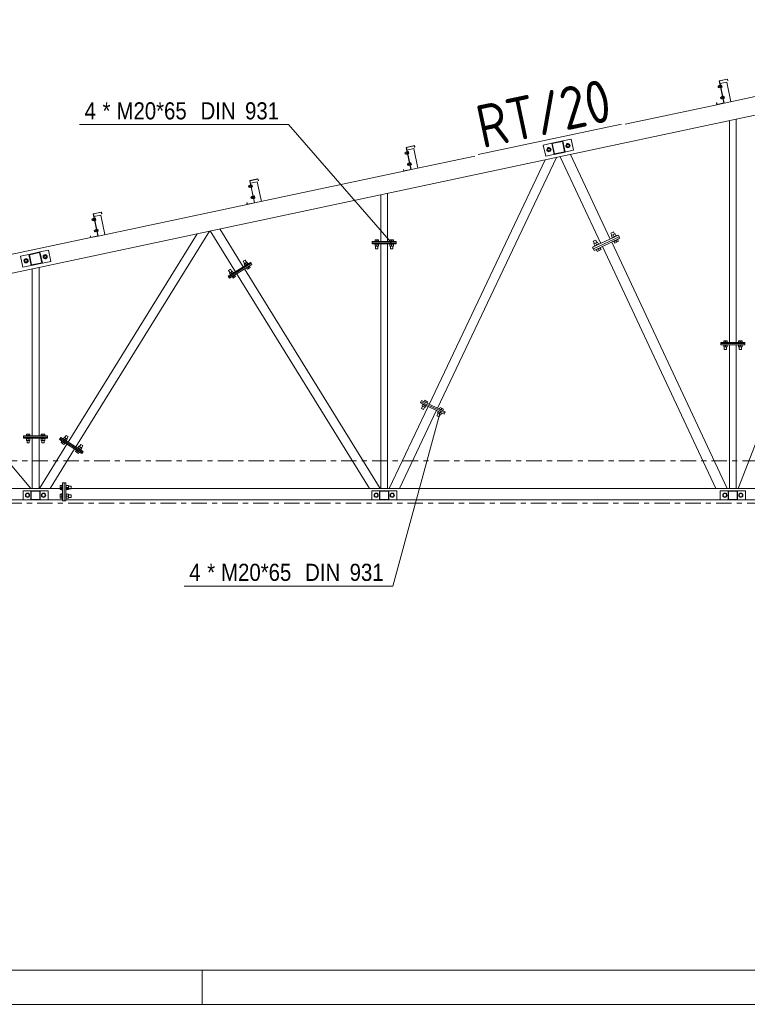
# Model space of a CAD drawing. Header units: millimetres. Extents: x -76 to 1111, y -178 to 661.
# Tile 4 of 91: x 140 to 224, y -178 to -63. Entities that reach past the tile are written whole.
import ezdxf

# ---------------------------------------------------------------- set-up
doc = ezdxf.new("R2010")
doc.units = ezdxf.units.MM
doc.header["$LTSCALE"] = 0.6
doc.linetypes.add('XKITLINE00', pattern=[0])
doc.linetypes.add('XKITLINE03', pattern=[6, 3, -1, 1, -1])
for name, color, linetype, lineweight in [('Bolt', 7, 'Continuous', 0), ('BoltMark', 3, 'Continuous', 0), ('DrawingSheet', 5, 'Continuous', 0), ('Part', 2, 'Continuous', 0), ('PartMark', 3, 'Continuous', 0), ('S-GRID', 1, 'Continuous', 0)]:
    doc.layers.add(name, color=color, linetype=linetype, lineweight=lineweight)
doc.styles.add('ARIAL', font='ARIAL.TTF')
doc.styles.add('ISOCPEUR', font='ISOCPEUR.TTF')

msp = doc.modelspace()

# ---------------------------------------------------------------- linework, layer by layer
at = {"layer": 'Bolt', "color": 3, "linetype": 'XKITLINE00', "lineweight": 0}
for p, q in [((220.96, -71.23), (221.06, -71.21)), ((220.96, -71.23), (221.06, -71.21)), ((220.96, -71.23), (221.06, -71.21)), ((220.96, -71.23), (220.96, -71.25)), ((220.96, -71.23), (220.96, -71.25)), ((220.96, -71.23), (220.96, -71.25)), ((220.96, -71.25), (220.99, -71.39)), ((220.96, -71.25), (220.99, -71.39)), ((220.96, -71.25), (220.99, -71.39)), ((221.05, -71.17), (221.19, -71.14)), ((221.05, -71.17), (221.19, -71.14)), ((221.05, -71.17), (221.19, -71.14)), ((221.05, -71.17), (221.11, -71.41)), ((221.05, -71.17), (221.11, -71.41)), ((221.05, -71.17), (221.11, -71.41)), ((221.18, -71.11), (221.21, -71.1)), ((221.18, -71.11), (221.21, -71.1)), ((221.18, -71.11), (221.21, -71.1)), ((221.18, -71.11), (221.24, -71.42)), ((221.18, -71.11), (221.24, -71.42)), ((221.18, -71.11), (221.24, -71.42)), ((221.24, -71.09), (221.27, -71.09)), ((221.27, -71.09), (221.34, -71.4)), ((221.28, -71.13), (221.38, -71.11)), ((221.3, -71.24), (221.4, -71.22)), ((221.38, -71.11), (221.43, -71.34)), ((220.99, -71.39), (221.1, -71.37)), ((220.99, -71.39), (221.1, -71.37)), ((220.99, -71.39), (221.1, -71.37)), ((221.08, -71.29), (221.21, -71.26)), ((221.08, -71.29), (221.21, -71.26)), ((221.08, -71.29), (221.21, -71.26)), ((221.11, -71.41), (221.24, -71.39)), ((221.11, -71.41), (221.24, -71.39)), ((221.11, -71.41), (221.24, -71.39)), ((221.24, -71.42), (221.28, -71.41)), ((221.24, -71.42), (221.28, -71.41)), ((221.24, -71.42), (221.28, -71.41)), ((221.3, -71.41), (221.34, -71.4)), ((221.33, -71.36), (221.43, -71.34)), ((221.46, -72.41), (221.49, -72.4)), ((221.46, -72.41), (221.49, -72.4)), ((221.46, -72.41), (221.49, -72.4)), ((221.51, -72.4), (221.55, -72.39)), ((221.55, -72.39), (221.61, -72.7)), ((221.56, -72.43), (221.65, -72.41)), ((221.65, -72.41), (221.7, -72.64)), ((221.24, -72.54), (221.34, -72.52)), ((221.24, -72.54), (221.34, -72.52)), ((221.24, -72.54), (221.34, -72.52)), ((221.24, -72.54), (221.24, -72.55)), ((221.24, -72.54), (221.24, -72.55)), ((221.24, -72.54), (221.24, -72.55)), ((221.24, -72.55), (221.27, -72.7)), ((221.24, -72.55), (221.27, -72.7)), ((221.24, -72.55), (221.27, -72.7)), ((221.27, -72.7), (221.37, -72.67)), ((221.27, -72.7), (221.37, -72.67)), ((221.27, -72.7), (221.37, -72.67)), ((221.33, -72.47), (221.46, -72.44)), ((221.33, -72.47), (221.46, -72.44)), ((221.33, -72.47), (221.46, -72.44)), ((221.33, -72.47), (221.38, -72.72)), ((221.33, -72.47), (221.38, -72.72)), ((221.33, -72.47), (221.38, -72.72)), ((221.36, -72.59), (221.49, -72.57)), ((221.36, -72.59), (221.49, -72.57)), ((221.36, -72.59), (221.49, -72.57)), ((221.38, -72.72), (221.52, -72.69)), ((221.38, -72.72), (221.52, -72.69)), ((221.38, -72.72), (221.52, -72.69)), ((221.46, -72.41), (221.52, -72.72)), ((221.46, -72.41), (221.52, -72.72)), ((221.46, -72.41), (221.52, -72.72)), ((221.52, -72.72), (221.55, -72.72)), ((221.52, -72.72), (221.55, -72.72)), ((221.52, -72.72), (221.55, -72.72)), ((221.58, -72.55), (221.68, -72.53)), ((221.58, -72.71), (221.61, -72.7)), ((221.6, -72.67), (221.7, -72.64)), ((203.3, -78), (203.23, -78.22)), ((203.53, -77.95), (203.3, -78)), ((203.68, -78.12), (203.53, -77.95)), ((203.61, -78.34), (203.68, -78.12)), ((184.44, -79), (184.55, -78.97)), ((184.44, -79), (184.55, -78.97)), ((184.44, -79), (184.55, -78.97)), ((184.44, -79), (184.44, -79.01)), ((184.44, -79), (184.44, -79.01)), ((184.44, -79), (184.44, -79.01)), ((184.44, -79.01), (184.48, -79.15)), ((184.44, -79.01), (184.48, -79.15)), ((184.44, -79.01), (184.48, -79.15)), ((184.48, -79.15), (184.58, -79.13)), ((184.48, -79.15), (184.58, -79.13)), ((184.48, -79.15), (184.58, -79.13)), ((184.54, -78.93), (184.67, -78.9)), ((184.54, -78.93), (184.67, -78.9)), ((184.54, -78.93), (184.67, -78.9)), ((184.54, -78.93), (184.59, -79.18)), ((184.54, -78.93), (184.59, -79.18)), ((184.54, -78.93), (184.59, -79.18)), ((184.56, -79.05), (184.69, -79.02)), ((184.56, -79.05), (184.69, -79.02)), ((184.56, -79.05), (184.69, -79.02)), ((184.59, -79.18), (184.72, -79.15)), ((184.59, -79.18), (184.72, -79.15)), ((184.59, -79.18), (184.72, -79.15)), ((184.66, -78.87), (184.69, -78.86)), ((184.66, -78.87), (184.69, -78.86)), ((184.66, -78.87), (184.69, -78.86)), ((184.66, -78.87), (184.73, -79.18)), ((184.66, -78.87), (184.73, -79.18)), ((184.66, -78.87), (184.73, -79.18)), ((184.72, -78.86), (184.75, -78.85)), ((184.73, -79.18), (184.76, -79.17)), ((184.73, -79.18), (184.76, -79.17)), ((184.73, -79.18), (184.76, -79.17)), ((184.75, -78.85), (184.82, -79.16)), ((184.76, -78.89), (184.86, -78.87)), ((184.79, -79.01), (184.88, -78.98)), ((184.79, -79.17), (184.82, -79.16)), ((184.81, -79.12), (184.91, -79.1)), ((184.86, -78.87), (184.91, -79.1)), ((201.08, -78.47), (201.01, -78.69)), ((201.01, -78.69), (201.17, -78.86)), ((201.31, -78.42), (201.08, -78.47)), ((201.17, -78.86), (201.39, -78.81)), ((201.46, -78.6), (201.31, -78.42)), ((201.39, -78.81), (201.46, -78.6)), ((203.23, -78.22), (203.38, -78.39)), ((203.38, -78.39), (203.61, -78.34)), ((184.72, -80.3), (184.82, -80.28)), ((184.72, -80.3), (184.82, -80.28)), ((184.72, -80.3), (184.82, -80.28)), ((184.72, -80.3), (184.72, -80.31)), ((184.72, -80.3), (184.72, -80.31)), ((184.72, -80.3), (184.72, -80.31)), ((184.72, -80.31), (184.75, -80.46)), ((184.72, -80.31), (184.75, -80.46)), ((184.72, -80.31), (184.75, -80.46)), ((184.75, -80.46), (184.86, -80.43)), ((184.75, -80.46), (184.86, -80.43)), ((184.75, -80.46), (184.86, -80.43)), ((184.81, -80.23), (184.94, -80.21)), ((184.81, -80.23), (184.94, -80.21)), ((184.81, -80.23), (184.94, -80.21)), ((184.81, -80.23), (184.87, -80.48)), ((184.81, -80.23), (184.87, -80.48)), ((184.81, -80.23), (184.87, -80.48)), ((184.84, -80.36), (184.97, -80.33)), ((184.84, -80.36), (184.97, -80.33)), ((184.84, -80.36), (184.97, -80.33)), ((184.87, -80.48), (185, -80.45)), ((184.87, -80.48), (185, -80.45)), ((184.87, -80.48), (185, -80.45)), ((184.94, -80.17), (185, -80.49)), ((184.94, -80.17), (184.97, -80.17)), ((184.94, -80.17), (185, -80.49)), ((184.94, -80.17), (184.97, -80.17)), ((184.94, -80.17), (185, -80.49)), ((184.94, -80.17), (184.97, -80.17)), ((185, -80.16), (185.03, -80.15)), ((185.03, -80.15), (185.1, -80.47)), ((185.04, -80.19), (185.14, -80.17)), ((185.06, -80.31), (185.16, -80.29)), ((185.09, -80.43), (185.19, -80.41)), ((185.14, -80.17), (185.19, -80.41)), ((185, -80.49), (185.04, -80.48)), ((185, -80.49), (185.04, -80.48)), ((185, -80.49), (185.04, -80.48)), ((185.06, -80.47), (185.1, -80.47)), ((166.4, -82.75), (166.43, -82.74)), ((166.4, -82.75), (166.43, -82.74)), ((166.4, -82.75), (166.43, -82.74)), ((166.4, -82.75), (166.47, -83.06)), ((166.4, -82.75), (166.47, -83.06)), ((166.4, -82.75), (166.47, -83.06)), ((166.46, -82.74), (166.49, -82.73)), ((166.49, -82.73), (166.56, -83.04)), ((166.5, -82.77), (166.6, -82.75)), ((166.6, -82.75), (166.65, -82.98)), ((166.18, -82.88), (166.29, -82.86)), ((166.18, -82.88), (166.29, -82.86)), ((166.18, -82.88), (166.29, -82.86)), ((166.18, -82.88), (166.19, -82.89)), ((166.18, -82.88), (166.19, -82.89)), ((166.18, -82.88), (166.19, -82.89)), ((166.19, -82.89), (166.22, -83.03)), ((166.19, -82.89), (166.22, -83.03)), ((166.19, -82.89), (166.22, -83.03)), ((166.22, -83.03), (166.32, -83.01)), ((166.22, -83.03), (166.32, -83.01)), ((166.22, -83.03), (166.32, -83.01)), ((166.28, -82.81), (166.41, -82.78)), ((166.28, -82.81), (166.41, -82.78)), ((166.28, -82.81), (166.41, -82.78)), ((166.28, -82.81), (166.33, -83.06)), ((166.28, -82.81), (166.33, -83.06)), ((166.28, -82.81), (166.33, -83.06)), ((166.3, -82.93), (166.44, -82.91)), ((166.3, -82.93), (166.44, -82.91)), ((166.3, -82.93), (166.44, -82.91)), ((166.33, -83.06), (166.46, -83.03)), ((166.33, -83.06), (166.46, -83.03)), ((166.33, -83.06), (166.46, -83.03)), ((166.47, -83.06), (166.5, -83.06)), ((166.47, -83.06), (166.5, -83.06)), ((166.47, -83.06), (166.5, -83.06)), ((166.53, -82.89), (166.62, -82.87)), ((166.53, -83.05), (166.56, -83.04)), ((166.55, -83), (166.65, -82.98)), ((166.46, -84.18), (166.57, -84.16)), ((166.46, -84.18), (166.57, -84.16)), ((166.46, -84.18), (166.57, -84.16)), ((166.46, -84.18), (166.46, -84.19)), ((166.46, -84.18), (166.46, -84.19)), ((166.46, -84.18), (166.46, -84.19)), ((166.46, -84.19), (166.49, -84.34)), ((166.46, -84.19), (166.49, -84.34)), ((166.46, -84.19), (166.49, -84.34)), ((166.49, -84.34), (166.6, -84.32)), ((166.49, -84.34), (166.6, -84.32)), ((166.49, -84.34), (166.6, -84.32)), ((166.56, -84.11), (166.69, -84.09)), ((166.56, -84.11), (166.69, -84.09)), ((166.56, -84.11), (166.69, -84.09)), ((166.56, -84.11), (166.61, -84.36)), ((166.56, -84.11), (166.61, -84.36)), ((166.56, -84.11), (166.61, -84.36)), ((166.58, -84.24), (166.71, -84.21)), ((166.58, -84.24), (166.71, -84.21)), ((166.58, -84.24), (166.71, -84.21)), ((166.61, -84.36), (166.74, -84.33)), ((166.61, -84.36), (166.74, -84.33)), ((166.61, -84.36), (166.74, -84.33)), ((166.68, -84.05), (166.75, -84.37)), ((166.68, -84.05), (166.71, -84.05)), ((166.68, -84.05), (166.75, -84.37)), ((166.68, -84.05), (166.71, -84.05)), ((166.68, -84.05), (166.75, -84.37)), ((166.68, -84.05), (166.71, -84.05)), ((166.74, -84.04), (166.77, -84.03)), ((166.75, -84.37), (166.78, -84.36)), ((166.75, -84.37), (166.78, -84.36)), ((166.75, -84.37), (166.78, -84.36)), ((166.77, -84.03), (166.84, -84.35)), ((166.78, -84.07), (166.88, -84.05)), ((166.8, -84.19), (166.9, -84.17)), ((166.8, -84.35), (166.84, -84.35)), ((166.83, -84.31), (166.93, -84.29)), ((166.88, -84.05), (166.93, -84.29)), ((147.92, -86.76), (148.03, -86.74)), ((147.92, -86.76), (148.03, -86.74)), ((147.92, -86.76), (148.03, -86.74)), ((147.92, -86.76), (147.93, -86.77)), ((147.92, -86.76), (147.93, -86.77)), ((147.92, -86.76), (147.93, -86.77)), ((147.93, -86.77), (147.96, -86.91)), ((147.93, -86.77), (147.96, -86.91)), ((147.93, -86.77), (147.96, -86.91)), ((147.96, -86.91), (148.06, -86.89)), ((147.96, -86.91), (148.06, -86.89)), ((147.96, -86.91), (148.06, -86.89)), ((148.02, -86.69), (148.15, -86.66)), ((148.02, -86.69), (148.15, -86.66)), ((148.02, -86.69), (148.15, -86.66)), ((148.02, -86.69), (148.07, -86.94)), ((148.02, -86.69), (148.07, -86.94)), ((148.02, -86.69), (148.07, -86.94)), ((148.05, -86.81), (148.18, -86.79)), ((148.05, -86.81), (148.18, -86.79)), ((148.05, -86.81), (148.18, -86.79)), ((148.07, -86.94), (148.2, -86.91)), ((148.07, -86.94), (148.2, -86.91)), ((148.07, -86.94), (148.2, -86.91)), ((148.14, -86.63), (148.18, -86.62)), ((148.14, -86.63), (148.18, -86.62)), ((148.14, -86.63), (148.18, -86.62)), ((148.14, -86.63), (148.21, -86.94)), ((148.14, -86.63), (148.21, -86.94)), ((148.14, -86.63), (148.21, -86.94)), ((148.2, -86.62), (148.23, -86.61)), ((148.21, -86.94), (148.24, -86.94)), ((148.21, -86.94), (148.24, -86.94)), ((148.21, -86.94), (148.24, -86.94)), ((148.23, -86.61), (148.3, -86.92)), ((148.24, -86.65), (148.34, -86.63)), ((148.27, -86.77), (148.37, -86.75)), ((148.27, -86.93), (148.3, -86.92)), ((148.29, -86.88), (148.39, -86.86)), ((148.34, -86.63), (148.39, -86.86)), ((148.2, -88.06), (148.31, -88.04)), ((148.2, -88.06), (148.31, -88.04)), ((148.2, -88.06), (148.31, -88.04)), ((148.2, -88.06), (148.2, -88.07)), ((148.2, -88.06), (148.2, -88.07)), ((148.2, -88.06), (148.2, -88.07)), ((148.2, -88.07), (148.24, -88.22)), ((148.2, -88.07), (148.24, -88.22)), ((148.2, -88.07), (148.24, -88.22)), ((148.24, -88.22), (148.34, -88.2)), ((148.24, -88.22), (148.34, -88.2)), ((148.24, -88.22), (148.34, -88.2)), ((148.3, -87.99), (148.43, -87.97)), ((148.3, -87.99), (148.43, -87.97)), ((148.3, -87.99), (148.43, -87.97)), ((148.3, -87.99), (148.35, -88.24)), ((148.3, -87.99), (148.35, -88.24)), ((148.3, -87.99), (148.35, -88.24)), ((148.32, -88.12), (148.45, -88.09)), ((148.32, -88.12), (148.45, -88.09)), ((148.32, -88.12), (148.45, -88.09)), ((148.35, -88.24), (148.48, -88.21)), ((148.35, -88.24), (148.48, -88.21)), ((148.35, -88.24), (148.48, -88.21)), ((148.42, -87.93), (148.49, -88.25)), ((148.42, -87.93), (148.45, -87.93)), ((148.42, -87.93), (148.49, -88.25)), ((148.42, -87.93), (148.45, -87.93)), ((148.42, -87.93), (148.49, -88.25)), ((148.42, -87.93), (148.45, -87.93)), ((148.48, -87.92), (148.51, -87.91)), ((148.49, -88.25), (148.52, -88.24)), ((148.49, -88.25), (148.52, -88.24)), ((148.49, -88.25), (148.52, -88.24)), ((148.51, -87.91), (148.58, -88.23)), ((148.52, -87.95), (148.62, -87.93)), ((148.54, -88.07), (148.64, -88.05)), ((148.55, -88.23), (148.58, -88.23)), ((148.57, -88.19), (148.67, -88.17)), ((148.62, -87.93), (148.67, -88.17)), ((208.75, -88.23), (208.46, -88.37)), ((208.59, -88.64), (208.46, -88.37)), ((208.96, -88.47), (208.52, -88.68)), ((208.88, -88.51), (208.75, -88.23)), ((209.06, -88.7), (208.96, -88.47)), ((181.4, -89.34), (180.91, -89.34)), ((180.91, -89.38), (180.91, -89.34)), ((180.91, -89.69), (180.91, -89.65)), ((180.96, -89.34), (180.96, -89.18)), ((181.36, -89.18), (180.96, -89.18)), ((181.16, -89.34), (181.16, -89.18)), ((181.36, -89.34), (181.36, -89.18)), ((181.4, -89.38), (181.4, -89.34)), ((181.4, -89.69), (181.4, -89.65)), ((183.14, -89.34), (182.64, -89.34)), ((182.64, -89.38), (182.64, -89.34)), ((182.64, -89.69), (182.64, -89.65)), ((182.69, -89.34), (182.69, -89.18)), ((183.09, -89.18), (182.69, -89.18)), ((182.89, -89.34), (182.89, -89.18)), ((183.09, -89.34), (183.09, -89.18)), ((183.14, -89.38), (183.14, -89.34)), ((183.14, -89.69), (183.14, -89.65)), ((206.7, -89.19), (206.41, -89.33)), ((206.54, -89.61), (206.41, -89.33)), ((206.9, -89.44), (206.47, -89.64)), ((206.47, -89.64), (206.58, -89.87)), ((207.06, -89.64), (206.53, -89.89)), ((206.79, -89.77), (206.69, -89.54)), ((206.83, -89.47), (206.7, -89.19)), ((207.01, -89.67), (206.9, -89.44)), ((207.08, -89.69), (207.06, -89.64)), ((208.52, -88.68), (208.63, -88.91)), ((209.11, -88.68), (208.58, -88.93)), ((208.6, -88.98), (208.58, -88.93)), ((208.85, -88.81), (208.74, -88.58)), ((208.8, -89.39), (208.77, -89.34)), ((209.33, -89.14), (208.8, -89.39)), ((208.93, -89.55), (208.84, -89.37)), ((209.36, -89.34), (208.93, -89.55)), ((209.15, -89.45), (209.06, -89.26)), ((209.13, -88.73), (209.11, -88.68)), ((209.28, -89.16), (209.36, -89.34)), ((209.33, -89.14), (209.3, -89.09)), ((181.4, -89.69), (180.91, -89.69)), ((180.96, -89.9), (180.96, -89.69)), ((181.36, -89.9), (180.96, -89.9)), ((181.02, -90.21), (181.02, -89.9)), ((181.29, -90.21), (181.02, -90.21)), ((181.16, -89.9), (181.16, -89.69)), ((181.29, -90.21), (181.29, -89.9)), ((181.36, -89.9), (181.36, -89.69)), ((183.14, -89.69), (182.64, -89.69)), ((182.69, -89.9), (182.69, -89.69)), ((183.09, -89.9), (182.69, -89.9)), ((182.76, -90.21), (182.76, -89.9)), ((183.02, -90.21), (182.76, -90.21)), ((182.89, -89.9), (182.89, -89.69)), ((183.02, -90.21), (183.02, -89.9)), ((183.09, -89.9), (183.09, -89.69)), ((206.55, -89.94), (206.53, -89.89)), ((206.74, -90.35), (206.72, -90.3)), ((207.27, -90.1), (206.74, -90.35)), ((206.88, -90.51), (206.79, -90.33)), ((207.31, -90.31), (206.88, -90.51)), ((207.09, -90.41), (207.01, -90.23)), ((207.23, -90.13), (207.31, -90.31)), ((207.27, -90.1), (207.25, -90.05)), ((140.09, -91.43), (140.02, -91.65)), ((140.02, -91.65), (140.18, -91.83)), ((140.32, -91.39), (140.09, -91.43)), ((140.18, -91.83), (140.4, -91.78)), ((140.47, -91.56), (140.32, -91.39)), ((140.4, -91.78), (140.47, -91.56)), ((142.31, -90.96), (142.24, -91.18)), ((142.24, -91.18), (142.39, -91.35)), ((142.54, -90.92), (142.31, -90.96)), ((142.39, -91.35), (142.62, -91.31)), ((142.69, -91.09), (142.54, -90.92)), ((142.62, -91.31), (142.69, -91.09)), ((165.8, -91.53), (165.57, -91.67)), ((165.73, -91.93), (165.57, -91.67)), ((166.01, -91.76), (165.67, -91.97)), ((166.17, -91.92), (165.75, -92.17)), ((165.96, -91.79), (165.8, -91.53)), ((165.96, -92.05), (165.84, -91.86)), ((166.13, -91.94), (166.01, -91.76)), ((166.19, -91.95), (166.17, -91.92)), ((164.09, -92.58), (163.87, -92.73)), ((164.03, -92.99), (163.87, -92.73)), ((164.31, -92.81), (163.97, -93.02)), ((163.97, -93.02), (164.08, -93.2)), ((164.46, -92.97), (164.04, -93.23)), ((164.26, -92.85), (164.09, -92.58)), ((164.25, -93.1), (164.14, -92.92)), ((164.42, -92.99), (164.31, -92.81)), ((164.49, -93), (164.46, -92.97)), ((165.67, -91.97), (165.79, -92.15)), ((165.77, -92.21), (165.75, -92.17)), ((165.93, -92.47), (165.91, -92.44)), ((166.35, -92.21), (165.93, -92.47)), ((166.06, -92.59), (165.97, -92.45)), ((166.4, -92.38), (166.06, -92.59)), ((166.23, -92.48), (166.14, -92.34)), ((166.31, -92.23), (166.4, -92.38)), ((166.35, -92.21), (166.33, -92.18)), ((164.07, -93.26), (164.04, -93.23)), ((164.23, -93.52), (164.21, -93.49)), ((164.65, -93.26), (164.23, -93.52)), ((164.35, -93.64), (164.27, -93.5)), ((164.69, -93.43), (164.35, -93.64)), ((164.52, -93.53), (164.44, -93.39)), ((164.61, -93.29), (164.69, -93.43)), ((164.65, -93.26), (164.63, -93.23)), ((222.07, -101.11), (221.58, -101.11)), ((221.58, -101.15), (221.58, -101.11)), ((221.62, -101.11), (221.62, -100.94)), ((222.02, -100.94), (221.62, -100.94)), ((221.82, -101.11), (221.82, -100.94)), ((222.02, -101.11), (222.02, -100.94)), ((222.07, -101.15), (222.07, -101.11)), ((223.8, -101.11), (223.31, -101.11)), ((223.31, -101.15), (223.31, -101.11)), ((223.36, -101.11), (223.36, -100.94)), ((223.76, -100.94), (223.36, -100.94)), ((223.56, -101.11), (223.56, -100.94)), ((223.76, -101.11), (223.76, -100.94)), ((223.8, -101.15), (223.8, -101.11)), ((221.58, -101.45), (221.58, -101.41)), ((222.07, -101.45), (221.58, -101.45)), ((221.62, -101.67), (221.62, -101.45)), ((222.02, -101.67), (221.62, -101.67)), ((221.69, -101.97), (221.69, -101.67)), ((221.96, -101.97), (221.69, -101.97)), ((221.82, -101.67), (221.82, -101.45)), ((221.96, -101.97), (221.96, -101.67)), ((222.02, -101.67), (222.02, -101.45)), ((222.07, -101.45), (222.07, -101.41)), ((223.31, -101.45), (223.31, -101.41)), ((223.8, -101.45), (223.31, -101.45)), ((223.36, -101.67), (223.36, -101.45)), ((223.76, -101.67), (223.36, -101.67)), ((223.42, -101.97), (223.42, -101.67)), ((223.69, -101.97), (223.42, -101.97)), ((223.56, -101.67), (223.56, -101.45)), ((223.69, -101.97), (223.69, -101.67)), ((223.76, -101.67), (223.76, -101.45)), ((223.8, -101.45), (223.8, -101.41)), ((186.62, -108.06), (186.64, -108.03)), ((187.09, -108.24), (186.64, -108.03)), ((186.68, -108.05), (186.75, -107.9)), ((186.75, -107.9), (187.12, -108.07)), ((186.86, -108.13), (186.93, -107.98)), ((186.37, -108.86), (186.5, -108.58)), ((186.61, -108.97), (186.37, -108.86)), ((186.44, -108.55), (186.53, -108.36)), ((186.44, -108.55), (186.8, -108.72)), ((186.49, -108.34), (186.51, -108.3)), ((186.94, -108.55), (186.49, -108.34)), ((186.61, -108.97), (186.74, -108.7)), ((186.62, -108.64), (186.72, -108.45)), ((186.8, -108.72), (186.9, -108.53)), ((186.94, -108.55), (186.96, -108.52)), ((187.04, -108.22), (187.12, -108.07)), ((187.07, -108.27), (187.09, -108.24)), ((188.3, -109.2), (188.32, -109.16)), ((188.43, -108.92), (188.45, -108.88)), ((188.89, -109.1), (188.45, -108.88)), ((188.49, -108.9), (188.56, -108.75)), ((188.56, -108.75), (188.92, -108.92)), ((188.67, -108.99), (188.74, -108.84)), ((188.85, -109.08), (188.92, -108.92)), ((188.88, -109.13), (188.89, -109.1)), ((188.18, -109.72), (188.31, -109.44)), ((188.42, -109.83), (188.18, -109.72)), ((188.25, -109.41), (188.34, -109.22)), ((188.25, -109.41), (188.61, -109.58)), ((188.75, -109.41), (188.3, -109.2)), ((188.42, -109.83), (188.55, -109.55)), ((188.43, -109.5), (188.52, -109.3)), ((188.61, -109.58), (188.7, -109.39)), ((188.75, -109.41), (188.76, -109.37)), ((140.74, -112.02), (140.24, -112.02)), ((140.24, -112.06), (140.24, -112.02)), ((140.24, -112.36), (140.24, -112.32)), ((140.74, -112.36), (140.24, -112.36)), ((140.29, -112.02), (140.29, -111.85)), ((140.69, -111.85), (140.29, -111.85)), ((140.29, -112.58), (140.29, -112.36)), ((140.69, -112.58), (140.29, -112.58)), ((140.36, -112.88), (140.36, -112.58)), ((140.49, -112.02), (140.49, -111.85)), ((140.49, -112.58), (140.49, -112.36)), ((140.62, -112.88), (140.62, -112.58)), ((140.69, -112.02), (140.69, -111.85)), ((140.69, -112.58), (140.69, -112.36)), ((140.74, -112.06), (140.74, -112.02)), ((140.74, -112.36), (140.74, -112.32)), ((142.47, -112.02), (141.98, -112.02)), ((141.98, -112.06), (141.98, -112.02)), ((141.98, -112.36), (141.98, -112.32)), ((142.47, -112.36), (141.98, -112.36)), ((142.02, -112.02), (142.02, -111.85)), ((142.42, -111.85), (142.02, -111.85)), ((142.02, -112.58), (142.02, -112.36)), ((142.42, -112.58), (142.02, -112.58)), ((142.09, -112.88), (142.09, -112.58)), ((142.22, -112.02), (142.22, -111.85)), ((142.22, -112.58), (142.22, -112.36)), ((142.36, -112.88), (142.36, -112.58)), ((142.42, -112.02), (142.42, -111.85)), ((142.42, -112.58), (142.42, -112.36)), ((142.47, -112.06), (142.47, -112.02)), ((142.47, -112.36), (142.47, -112.32)), ((144.38, -112.67), (144.4, -112.64)), ((144.54, -112.41), (144.56, -112.38)), ((144.98, -112.64), (144.56, -112.38)), ((144.6, -112.4), (144.71, -112.22)), ((144.71, -112.22), (145.05, -112.43)), ((144.77, -112.26), (144.93, -111.99)), ((144.77, -112.51), (144.88, -112.33)), ((145.16, -112.13), (144.93, -111.99)), ((145.05, -112.43), (144.94, -112.61)), ((144.96, -112.67), (144.98, -112.64)), ((145, -112.4), (145.16, -112.13)), ((140.62, -112.88), (140.36, -112.88)), ((142.36, -112.88), (142.09, -112.88)), ((144.33, -112.84), (144.42, -112.7)), ((144.67, -113.05), (144.33, -112.84)), ((144.8, -112.93), (144.38, -112.67)), ((144.5, -112.94), (144.59, -112.8)), ((144.67, -113.05), (144.76, -112.91)), ((144.8, -112.93), (144.82, -112.9)), ((146.03, -113.89), (146.12, -113.75)), ((146.08, -113.72), (146.1, -113.69)), ((146.5, -113.98), (146.08, -113.72)), ((146.24, -113.46), (146.26, -113.43)), ((146.68, -113.69), (146.26, -113.43)), ((146.3, -113.45), (146.41, -113.27)), ((146.41, -113.27), (146.75, -113.48)), ((146.47, -113.31), (146.63, -113.05)), ((146.47, -113.56), (146.58, -113.38)), ((146.86, -113.19), (146.63, -113.05)), ((146.75, -113.48), (146.64, -113.66)), ((146.66, -113.72), (146.68, -113.69)), ((146.7, -113.45), (146.86, -113.19)), ((146.37, -114.1), (146.03, -113.89)), ((146.2, -114), (146.29, -113.85)), ((146.37, -114.1), (146.46, -113.96)), ((146.5, -113.98), (146.52, -113.95)), ((144.23, -117.84), (144.43, -117.84)), ((144.23, -117.84), (144.23, -118.32)), ((144.23, -118.08), (144.43, -118.08)), ((144.23, -118.32), (144.43, -118.32)), ((144.43, -117.79), (144.43, -118.38)), ((144.43, -117.79), (144.49, -117.79)), ((144.43, -118.38), (144.49, -118.38)), ((144.89, -117.79), (144.94, -117.79)), ((144.89, -118.38), (144.94, -118.38)), ((144.94, -117.79), (144.94, -118.38)), ((144.94, -117.84), (145.19, -117.84)), ((144.94, -118.08), (145.19, -118.08)), ((145.19, -118.32), (144.94, -118.32)), ((145.19, -117.84), (145.19, -118.32)), ((145.19, -117.92), (145.5, -117.92)), ((145.19, -118.24), (145.5, -118.24)), ((145.5, -117.92), (145.5, -118.24)), ((140.19, -118.98), (140.31, -118.78)), ((140.31, -119.18), (140.19, -118.98)), ((140.31, -118.78), (140.54, -118.78)), ((140.54, -119.18), (140.31, -119.18)), ((140.54, -118.78), (140.65, -118.98)), ((140.65, -118.98), (140.54, -119.18)), ((142.06, -118.98), (142.17, -118.78)), ((142.17, -119.18), (142.06, -118.98)), ((142.17, -118.78), (142.4, -118.78)), ((142.4, -119.18), (142.17, -119.18)), ((142.4, -118.78), (142.52, -118.98)), ((142.52, -118.98), (142.4, -119.18)), ((144.23, -118.84), (144.43, -118.84)), ((144.23, -118.84), (144.23, -119.32)), ((144.23, -119.08), (144.43, -119.08)), ((144.23, -119.32), (144.43, -119.32)), ((144.43, -118.79), (144.43, -119.38)), ((144.43, -118.79), (144.49, -118.79)), ((144.43, -119.38), (144.49, -119.38)), ((144.89, -118.79), (144.94, -118.79)), ((144.89, -119.38), (144.94, -119.38)), ((144.94, -118.79), (144.94, -119.38)), ((144.94, -118.84), (145.19, -118.84)), ((144.94, -119.08), (145.19, -119.08)), ((145.19, -119.32), (144.94, -119.32)), ((145.19, -118.84), (145.19, -119.32)), ((145.19, -118.92), (145.5, -118.92)), ((145.19, -119.24), (145.5, -119.24)), ((145.5, -118.92), (145.5, -119.24)), ((180.86, -118.98), (180.97, -118.78)), ((180.97, -119.18), (180.86, -118.98)), ((180.97, -118.78), (181.2, -118.78)), ((181.2, -119.18), (180.97, -119.18)), ((181.2, -118.78), (181.32, -118.98)), ((181.32, -118.98), (181.2, -119.18)), ((182.73, -118.98), (182.84, -118.78)), ((182.84, -119.18), (182.73, -118.98)), ((182.84, -118.78), (183.07, -118.78)), ((183.07, -119.18), (182.84, -119.18)), ((183.07, -118.78), (183.19, -118.98)), ((183.19, -118.98), (183.07, -119.18)), ((221.53, -118.98), (221.64, -118.78)), ((221.64, -119.18), (221.53, -118.98)), ((221.64, -118.78), (221.87, -118.78)), ((221.87, -119.18), (221.64, -119.18)), ((221.87, -118.78), (221.99, -118.98)), ((221.99, -118.98), (221.87, -119.18)), ((223.39, -118.98), (223.51, -118.78)), ((223.51, -119.18), (223.39, -118.98)), ((223.51, -118.78), (223.74, -118.78)), ((223.74, -119.18), (223.51, -119.18)), ((223.74, -118.78), (223.85, -118.98)), ((223.85, -118.98), (223.74, -119.18))]:
    msp.add_line(p, q, dxfattribs=at)
for centre, radius, start, end in [((203.46, -78.17), 0.247, 41.9996, 221.9996), ((203.46, -78.17), 0.247, 221.9996, 41.9996), ((203.46, -78.17), 0.133, 41.9996, 221.9996), ((203.46, -78.17), 0.133, 221.9996, 41.9996), ((201.24, -78.64), 0.247, 41.9996, 221.9996), ((201.24, -78.64), 0.247, 221.9996, 41.9996), ((201.24, -78.64), 0.133, 41.9996, 221.9996), ((201.24, -78.64), 0.133, 221.9996, 41.9996), ((140.25, -91.61), 0.247, 41.9996, 221.9996), ((140.25, -91.61), 0.247, 221.9996, 41.9996), ((140.25, -91.61), 0.133, 41.9996, 221.9996), ((140.25, -91.61), 0.133, 221.9996, 41.9996), ((142.47, -91.14), 0.247, 41.9996, 221.9996), ((142.47, -91.14), 0.247, 221.9996, 41.9996), ((142.47, -91.14), 0.133, 41.9996, 221.9996), ((142.47, -91.14), 0.133, 221.9996, 41.9996), ((140.42, -118.98), 0.247, 360, 180), ((140.42, -118.98), 0.247, 180, 360), ((142.29, -118.98), 0.247, 0, 180), ((142.29, -118.98), 0.247, 180, 0), ((181.09, -118.98), 0.247, 0, 180), ((181.09, -118.98), 0.247, 180, 0), ((182.96, -118.98), 0.247, 0, 180), ((182.96, -118.98), 0.247, 180, 0), ((221.76, -118.98), 0.247, 0, 180), ((221.76, -118.98), 0.247, 180, 0), ((223.62, -118.98), 0.247, 360, 180), ((223.62, -118.98), 0.247, 180, 360)]:
    msp.add_arc(centre, radius, start, end, dxfattribs=at)
at = {"layer": 'BoltMark', "color": 4, "linetype": 'XKITLINE00', "lineweight": 0}
for p, q in [((146.48, -75.71), (170.84, -75.71)), ((182.89, -89.52), (170.84, -75.71)), ((188.6, -109.15), (183.04, -129.58)), ((158.68, -129.58), (183.04, -129.58))]:
    msp.add_line(p, q, dxfattribs=at)
at = {"layer": 'DrawingSheet', "color": 3, "linetype": 'XKITLINE00', "lineweight": 0}
msp.add_line((-72.23, -174.41), (1106.77, -174.41), dxfattribs=at)
at = {"layer": 'DrawingSheet', "color": 2, "linetype": 'XKITLINE00', "lineweight": 0}
for p, q in [((160.77, -178.41), (160.77, -174.41)), ((-76.23, -178.41), (1110.77, -178.41))]:
    msp.add_line(p, q, dxfattribs=at)
at = {"layer": 'Part', "color": 2, "linetype": 'XKITLINE00', "lineweight": 0}
for p, q in [((125.42, -95.85), (277.75, -63.47)), ((221.69, -73.21), (239.08, -69.51)), ((221.11, -70.6), (222.07, -70.4)), ((222.07, -70.4), (221.11, -70.6)), ((221.65, -73.19), (221.11, -70.6)), ((221.11, -70.6), (221.65, -73.19)), ((222.05, -70.43), (221.14, -70.62)), ((221.14, -70.62), (222.05, -70.43)), ((221.14, -70.62), (221.69, -73.21)), ((221.69, -73.21), (221.14, -70.62)), ((221.2, -70.92), (221.98, -70.76)), ((221.98, -70.76), (222.47, -73.04)), ((222.09, -70.6), (222.05, -70.43)), ((222.05, -70.43), (222.09, -70.6)), ((222.07, -70.4), (222.11, -70.59)), ((222.11, -70.59), (222.07, -70.4)), ((222.11, -70.59), (222.09, -70.6)), ((222.09, -70.6), (222.11, -70.59)), ((210.12, -75.66), (220.83, -73.39)), ((220.78, -73.19), (220.81, -73.19)), ((220.83, -73.39), (220.78, -73.19)), ((220.81, -73.19), (220.78, -73.19)), ((220.78, -73.19), (220.83, -73.39)), ((220.81, -73.19), (220.85, -73.36)), ((220.85, -73.36), (220.81, -73.19)), ((221.69, -73.21), (220.83, -73.39)), ((220.83, -73.39), (221.69, -73.21)), ((220.85, -73.36), (221.65, -73.19)), ((221.65, -73.19), (220.85, -73.36)), ((222.29, -101.15), (222.29, -75.26)), ((223.09, -101.15), (223.09, -75.09)), ((200.58, -78.1), (201.56, -77.89)), ((200.58, -78.1), (200.86, -79.41)), ((201.56, -77.89), (202.86, -77.62)), ((201.83, -79.2), (201.56, -77.89)), ((202.82, -77.68), (201.62, -77.94)), ((201.62, -77.94), (201.87, -79.13)), ((203.07, -78.88), (202.82, -77.68)), ((202.86, -77.62), (203.84, -77.41)), ((202.86, -77.62), (203.14, -78.92)), ((203.84, -77.41), (204.12, -78.71)), ((184.59, -78.37), (185.55, -78.16)), ((185.55, -78.16), (184.59, -78.37)), ((185.14, -80.95), (184.59, -78.37)), ((184.59, -78.37), (185.14, -80.95)), ((185.53, -78.19), (184.62, -78.39)), ((184.62, -78.39), (185.53, -78.19)), ((184.62, -78.39), (185.17, -80.97)), ((185.17, -80.97), (184.62, -78.39)), ((184.68, -78.69), (185.47, -78.52)), ((185.47, -78.52), (185.95, -80.8)), ((185.57, -78.36), (185.53, -78.19)), ((185.53, -78.19), (185.57, -78.36)), ((185.55, -78.16), (185.59, -78.36)), ((185.59, -78.36), (185.55, -78.16)), ((185.59, -78.36), (185.57, -78.36)), ((185.57, -78.36), (185.59, -78.36)), ((200.86, -79.41), (204.12, -78.71)), ((203.14, -78.92), (201.83, -79.2)), ((201.87, -79.13), (203.07, -78.88)), ((208.39, -89.08), (203.75, -79.2)), ((185.17, -80.97), (192.61, -79.39)), ((187.27, -108.37), (200.8, -79.83)), ((188.23, -108.83), (202.11, -79.55)), ((207.3, -89.59), (202.54, -79.46)), ((166.91, -84.85), (184.31, -81.15)), ((184.27, -80.96), (184.29, -80.95)), ((184.29, -80.95), (184.27, -80.96)), ((184.31, -81.15), (184.27, -80.96)), ((184.27, -80.96), (184.31, -81.15)), ((184.29, -80.95), (184.33, -81.12)), ((184.33, -81.12), (184.29, -80.95)), ((185.17, -80.97), (184.31, -81.15)), ((184.31, -81.15), (185.17, -80.97)), ((184.33, -81.12), (185.14, -80.95)), ((185.14, -80.95), (184.33, -81.12)), ((166.33, -82.25), (167.29, -82.04)), ((167.29, -82.04), (166.33, -82.25)), ((166.88, -84.83), (166.33, -82.25)), ((166.33, -82.25), (166.88, -84.83)), ((167.27, -82.07), (166.36, -82.27)), ((166.36, -82.27), (167.27, -82.07)), ((166.36, -82.27), (166.91, -84.85)), ((166.91, -84.85), (166.36, -82.27)), ((166.42, -82.57), (167.21, -82.4)), ((167.21, -82.4), (167.69, -84.68)), ((167.31, -82.24), (167.27, -82.07)), ((167.27, -82.07), (167.31, -82.24)), ((167.29, -82.04), (167.34, -82.24)), ((167.34, -82.24), (167.29, -82.04)), ((167.34, -82.24), (167.31, -82.24)), ((167.31, -82.24), (167.34, -82.24)), ((181.62, -89.38), (181.62, -83.9)), ((182.42, -89.38), (182.42, -83.73)), ((148.65, -88.73), (166.05, -85.03)), ((166.01, -84.84), (166.03, -84.83)), ((166.03, -84.83), (166.01, -84.84)), ((166.05, -85.03), (166.01, -84.84)), ((166.01, -84.84), (166.05, -85.03)), ((166.03, -84.83), (166.07, -85)), ((166.07, -85), (166.03, -84.83)), ((166.91, -84.85), (166.05, -85.03)), ((166.05, -85.03), (166.91, -84.85)), ((166.07, -85), (166.88, -84.83)), ((166.88, -84.83), (166.07, -85)), ((148.07, -86.13), (149.04, -85.92)), ((149.04, -85.92), (148.07, -86.13)), ((148.62, -88.71), (148.07, -86.13)), ((148.07, -86.13), (148.62, -88.71)), ((149.01, -85.95), (148.1, -86.15)), ((148.1, -86.15), (149.01, -85.95)), ((148.1, -86.15), (148.65, -88.73)), ((148.65, -88.73), (148.1, -86.15)), ((149.05, -86.12), (149.01, -85.95)), ((149.01, -85.95), (149.05, -86.12)), ((149.04, -85.92), (149.08, -86.12)), ((149.08, -86.12), (149.04, -85.92)), ((149.08, -86.12), (149.05, -86.12)), ((149.05, -86.12), (149.08, -86.12)), ((148.17, -86.45), (148.95, -86.28)), ((148.95, -86.28), (149.43, -88.56)), ((145.15, -112.79), (160.19, -88.46)), ((146.05, -113.35), (161.64, -88.15)), ((164.67, -92.89), (161.73, -88.13)), ((165.58, -92.32), (162.84, -87.89)), ((130.39, -92.61), (147.79, -88.91)), ((147.75, -88.72), (147.77, -88.71)), ((147.77, -88.71), (147.75, -88.72)), ((147.79, -88.91), (147.75, -88.72)), ((147.75, -88.72), (147.79, -88.91)), ((147.77, -88.71), (147.81, -88.88)), ((147.81, -88.88), (147.77, -88.71)), ((148.65, -88.73), (147.79, -88.91)), ((147.79, -88.91), (148.65, -88.73)), ((147.81, -88.88), (148.62, -88.71)), ((148.62, -88.71), (147.81, -88.88)), ((183.42, -89.38), (180.62, -89.38)), ((180.62, -89.52), (180.62, -89.38)), ((183.42, -89.52), (180.62, -89.52)), ((180.62, -89.65), (180.62, -89.52)), ((183.42, -89.52), (180.62, -89.52)), ((183.42, -89.65), (180.62, -89.65)), ((181.62, -118.18), (181.62, -89.65)), ((182.42, -118.18), (182.42, -89.65)), ((183.42, -89.52), (183.42, -89.38)), ((183.42, -89.65), (183.42, -89.52)), ((209.35, -88.63), (206.33, -90.04)), ((209.44, -88.81), (206.42, -90.22)), ((209.44, -88.81), (206.42, -90.22)), ((209.52, -88.99), (206.5, -90.41)), ((222.04, -118.18), (208.56, -89.44)), ((209.44, -88.81), (209.35, -88.63)), ((209.52, -88.99), (209.44, -88.81)), ((223.3, -118.18), (234.43, -89.49)), ((140.57, -90.86), (141.87, -90.58)), ((141.83, -90.64), (140.63, -90.9)), ((142.08, -91.84), (141.83, -90.64)), ((141.87, -90.58), (142.85, -90.37)), ((141.87, -90.58), (142.15, -91.88)), ((142.85, -90.37), (143.13, -91.68)), ((206.42, -90.22), (206.33, -90.04)), ((206.5, -90.41), (206.42, -90.22)), ((220.71, -118.18), (207.47, -89.95)), ((139.59, -91.07), (140.57, -90.86)), ((139.59, -91.07), (139.87, -92.37)), ((139.87, -92.37), (143.13, -91.68)), ((140.84, -92.16), (140.57, -90.86)), ((140.63, -90.9), (140.88, -92.1)), ((142.15, -91.88), (140.84, -92.16)), ((140.88, -92.1), (142.08, -91.84)), ((166.43, -91.8), (163.82, -93.41)), ((166.5, -91.91), (163.89, -93.53)), ((166.5, -91.91), (163.89, -93.53)), ((166.5, -91.91), (166.43, -91.8)), ((166.57, -92.03), (166.5, -91.91)), ((140.96, -112.06), (140.96, -92.55)), ((141.76, -112.06), (141.76, -92.38)), ((166.57, -92.03), (163.96, -93.64)), ((181.57, -118.18), (165.72, -92.55)), ((163.89, -93.53), (163.82, -93.41)), ((163.96, -93.64), (163.89, -93.53)), ((180.32, -118.18), (164.81, -93.11)), ((140.82, -118.18), (122.4, -96.49)), ((224.09, -101.15), (221.29, -101.15)), ((221.29, -101.28), (221.29, -101.15)), ((224.09, -101.28), (221.29, -101.28)), ((221.29, -101.41), (221.29, -101.28)), ((224.09, -101.28), (221.29, -101.28)), ((224.09, -101.41), (221.29, -101.41)), ((222.29, -118.18), (222.29, -101.41)), ((223.09, -118.18), (223.09, -101.41)), ((224.09, -101.28), (224.09, -101.15)), ((224.09, -101.41), (224.09, -101.28)), ((186.36, -107.94), (186.31, -108.06)), ((186.36, -107.94), (189.14, -109.25)), ((182.62, -118.18), (187.15, -108.61)), ((183.8, -118.18), (188.12, -109.07)), ((186.31, -108.06), (186.25, -108.18)), ((186.25, -108.18), (189.02, -109.5)), ((186.31, -108.06), (189.08, -109.37)), ((186.31, -108.06), (189.08, -109.37)), ((189.08, -109.37), (189.02, -109.5)), ((189.14, -109.25), (189.08, -109.37)), ((142.76, -112.06), (139.96, -112.06)), ((139.96, -112.19), (139.96, -112.06)), ((142.76, -112.19), (139.96, -112.19)), ((139.96, -112.32), (139.96, -112.19)), ((142.76, -112.19), (139.96, -112.19)), ((142.76, -112.32), (139.96, -112.32)), ((140.96, -118.18), (140.96, -112.32)), ((141.76, -118.18), (141.76, -112.32)), ((142.76, -112.19), (142.76, -112.06)), ((142.76, -112.32), (142.76, -112.19)), ((144.23, -112.37), (144.16, -112.49)), ((144.16, -112.49), (146.76, -114.1)), ((144.3, -112.26), (144.23, -112.37)), ((144.23, -112.37), (146.83, -113.99)), ((144.23, -112.37), (146.83, -113.99)), ((144.3, -112.26), (146.9, -113.87)), ((141.81, -118.18), (145.01, -113.01)), ((143.06, -118.18), (145.91, -113.57)), ((146.83, -113.99), (146.76, -114.1)), ((146.9, -113.87), (146.83, -113.99)), ((90.6, -118.18), (144.49, -118.18)), ((144.69, -117.55), (144.49, -117.55)), ((144.49, -117.55), (144.49, -119.62)), ((144.69, -117.55), (144.69, -119.62)), ((144.89, -117.55), (144.69, -117.55)), ((144.69, -117.55), (144.69, -119.62)), ((144.89, -117.55), (144.89, -119.62)), ((144.89, -118.18), (262.29, -118.18)), ((102.16, -119.52), (139.89, -119.52)), ((139.89, -118.45), (140.82, -118.45)), ((139.89, -119.52), (139.89, -118.45)), ((139.89, -119.52), (140.82, -119.52)), ((140.82, -119.52), (140.82, -118.45)), ((140.82, -118.45), (141.89, -118.45)), ((140.82, -119.52), (141.89, -119.52)), ((140.86, -118.49), (140.86, -119.48)), ((141.85, -118.49), (140.86, -118.49)), ((140.86, -119.48), (141.85, -119.48)), ((141.85, -119.48), (141.85, -118.49)), ((141.89, -118.45), (141.89, -119.52)), ((141.89, -118.45), (142.82, -118.45)), ((141.89, -119.52), (142.82, -119.52)), ((142.82, -119.52), (142.82, -118.45)), ((142.82, -119.52), (144.49, -119.52)), ((144.89, -119.52), (180.56, -119.52)), ((180.56, -118.45), (181.49, -118.45)), ((180.56, -119.52), (180.56, -118.45)), ((180.56, -119.52), (181.49, -119.52)), ((181.49, -119.52), (181.49, -118.45)), ((181.49, -118.45), (182.56, -118.45)), ((181.49, -119.52), (182.56, -119.52)), ((181.53, -118.49), (181.53, -119.48)), ((182.52, -118.49), (181.53, -118.49)), ((181.53, -119.48), (182.52, -119.48)), ((182.52, -119.48), (182.52, -118.49)), ((182.56, -118.45), (182.56, -119.52)), ((182.56, -118.45), (183.49, -118.45)), ((182.56, -119.52), (183.49, -119.52)), ((183.49, -119.52), (183.49, -118.45)), ((183.49, -119.52), (221.22, -119.52)), ((221.22, -118.45), (222.16, -118.45)), ((221.22, -119.52), (221.22, -118.45)), ((221.22, -119.52), (222.16, -119.52)), ((222.16, -119.52), (222.16, -118.45)), ((222.16, -118.45), (223.22, -118.45)), ((222.16, -119.52), (223.22, -119.52)), ((222.2, -118.49), (222.2, -119.48)), ((223.18, -118.49), (222.2, -118.49)), ((222.2, -119.48), (223.18, -119.48)), ((223.18, -119.48), (223.18, -118.49)), ((223.22, -118.45), (223.22, -119.52)), ((223.22, -118.45), (224.16, -118.45)), ((223.22, -119.52), (224.16, -119.52)), ((224.16, -119.52), (224.16, -118.45)), ((224.16, -119.52), (258.69, -119.52)), ((144.69, -119.62), (144.49, -119.62)), ((144.89, -119.62), (144.69, -119.62))]:
    msp.add_line(p, q, dxfattribs=at)
at = {"layer": 'PartMark', "color": 1, "linetype": 'XKITLINE00', "lineweight": 0}
msp.add_line((192.98, -79.2), (209.71, -75.65), dxfattribs=at)
at = {"layer": 'S-GRID', "color": 1, "linetype": 'XKITLINE03', "lineweight": 0}
for p, q in [((90.6, -114.98), (233.83, -114.98)), ((-13.26, -119.92), (573.36, -119.92))]:
    msp.add_line(p, q, dxfattribs=at)

# ---------------------------------------------------------------- texts
at = {"layer": 'BoltMark', "color": 4, "style": 'ARIAL', "width": 0.85}
for s, p in [('4', (147.08, -75.11)), ('*', (149.17, -75.11)), ('M20*65', (150.8, -75.11)), ('DIN', (160.6, -75.11)), ('931', (165.79, -75.11)), ('4', (159.28, -128.98)), ('*', (161.37, -128.98)), ('M20*65', (163, -128.98)), ('DIN', (172.8, -128.98)), ('931', (177.99, -128.98))]:
    msp.add_text(s, height=2, dxfattribs=at).set_placement(p)
at = {"layer": 'PartMark', "color": 1, "style": 'ISOCPEUR', "width": 0.85}
msp.add_text('RT/20', height=5, rotation=11.9977, dxfattribs=at).set_placement((193.44, -78.49))

doc.saveas('drawing.dxf')
